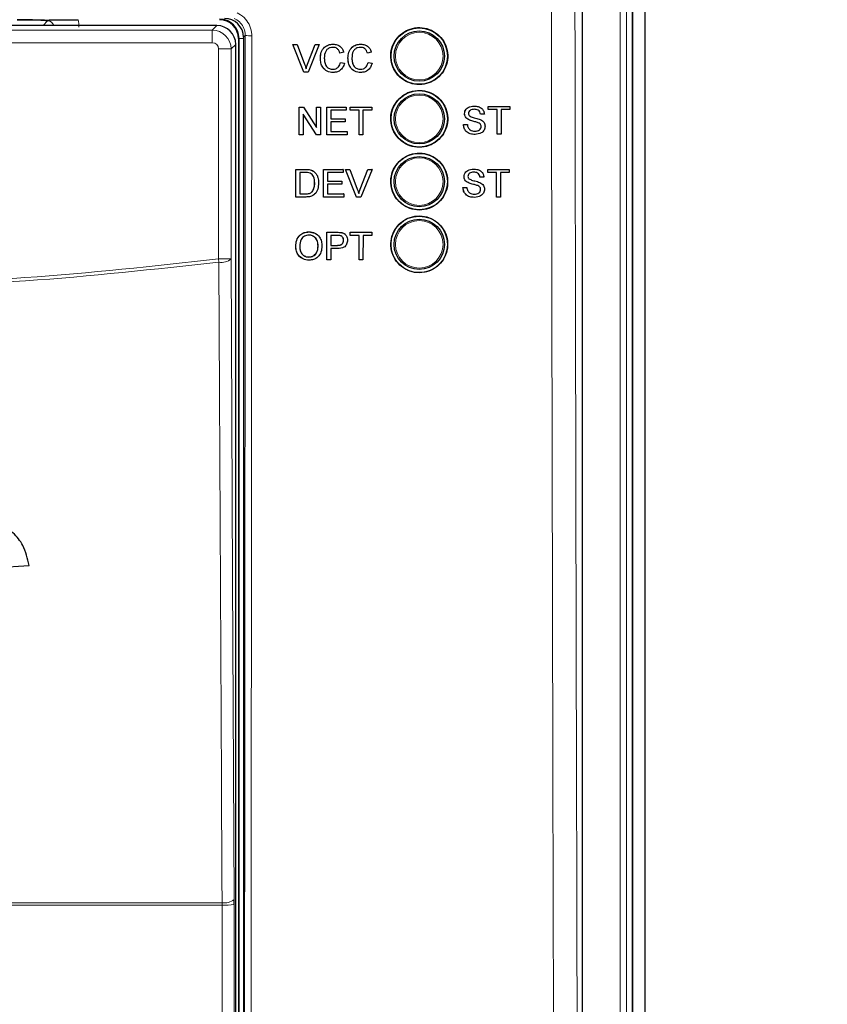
# Model space of a CAD drawing. Header units: millimetres. Extents: x 5 to 418, y 2 to 292.
# Tile 10 of 38: x 144 to 176, y 139 to 178. Entities that reach past the tile are written whole.
import ezdxf

# ---------------------------------------------------------------- set-up
doc = ezdxf.new("R2010")
doc.units = ezdxf.units.MM
doc.layers.add('SLD-0', color=7, linetype='Continuous')
doc.styles.add('SLDTEXTSTYLE0', font='TXT', dxfattribs={"width": 0.605})
doc.dimstyles.new('SLDDIMSTYLE0', dxfattribs={"dimtxt": 3.5, "dimasz": 3.5, "dimexe": 0, "dimexo": 0.0625, "dimgap": 0.875, "dimtad": 1, "dimlfac": 2, "dimrnd": 1e-09, "dimzin": 12, "dimdsep": 46, "dimtxsty": 'SLDTEXTSTYLE0', "dimsah": 1, "dimcen": 0.09, "dimadec": 0, "dimazin": 3, "dimtfac": 1, "dimtofl": 0, "dimtmove": 0, "dimatfit": 3, "dimfxl": 1, "dimfrac": 2, "dimtolj": 1, "dimtzin": 12, "dimarcsym": 0})

# ---------------------------------------------------------------- blocks, each defined once
blk = doc.blocks.new('_D_9')
at = {"layer": 'SLD-0', "color": 7}
for p, q in [((168.078, 236.502), (229.578, 236.502)), ((228.578, 91.502), (228.578, 236.502)), ((168.078, 91.502), (229.578, 91.502))]:
    blk.add_line(p, q, dxfattribs=at)
for points in [[(228.578, 236.502), (228.118, 233.002), (229.038, 233.002)], [(228.578, 91.502), (229.038, 95.002), (228.118, 95.002)]]:
    blk.add_solid(points, dxfattribs=at)
at = {"layer": 'SLD-0', "color": 7, "insert": (224.066, 159.991), "char_height": 3.5, "attachment_point": 1, "rotation": 90, "style": 'SLDTEXTSTYLE0'}
blk.add_mtext('290', dxfattribs=at)

msp = doc.modelspace()

# ---------------------------------------------------------------- linework, layer by layer
at = {"color": 7, "linetype": 'Continuous', "lineweight": 25}
for p, q in [((169.078, 92.5018), (169.078, 235.5018)), ((168.5649, 115.0135), (168.5649, 222.5018)), ((168.578, 115.0018), (168.578, 222.5018)), ((166.578, 117.0004), (166.578, 184.8192)), ((152.0193, 177.7179), (141.8369, 177.7179)), ((152.7692, 120.9856), (152.7692, 176.968)), ((152.878, 177.2018), (152.878, 120.7518)), ((153.078, 177.2519), (153.078, 120.7535)), ((155.0424, 176.9635), (155.0414, 176.9635)), ((155.4845, 175.8635), (155.0414, 176.9635)), ((155.4856, 175.8635), (155.0424, 176.9635)), ((155.0424, 176.9635), (155.2104, 176.9635)), ((155.2104, 176.9635), (155.5094, 176.175)), ((155.6293, 176.175), (155.929, 176.9635)), ((156.0969, 176.9635), (155.6536, 175.8635)), ((155.929, 176.9635), (155.928, 176.9635)), ((155.929, 176.9635), (156.0969, 176.9635)), ((156.6466, 176.9776), (156.6458, 176.9776)), ((157.7456, 176.9776), (157.7449, 176.9776)), ((155.6283, 176.175), (155.8878, 176.8581)), ((156.9152, 176.6246), (156.9141, 176.6246)), ((157.0702, 176.6578), (156.9152, 176.6246)), ((158.0142, 176.6246), (158.0131, 176.6246)), ((158.1692, 176.6578), (158.0142, 176.6246)), ((156.1403, 176.4216), (156.1392, 176.4216)), ((156.9434, 176.2517), (156.9423, 176.2517)), ((156.9434, 176.2517), (157.0984, 176.2156)), ((157.2393, 176.4216), (157.2382, 176.4216)), ((158.0424, 176.2517), (158.0413, 176.2517)), ((158.0424, 176.2517), (158.1973, 176.2156)), ((155.4856, 175.8635), (155.4845, 175.8635)), ((155.6536, 175.8635), (155.4856, 175.8635)), ((156.6497, 175.8494), (156.6486, 175.8494)), ((157.7487, 175.8494), (157.7476, 175.8494)), ((155.2998, 174.4712), (155.2991, 174.4712)), ((155.2998, 173.3712), (155.2998, 174.4712)), ((155.2998, 174.4712), (155.4636, 174.4712)), ((155.9813, 173.3712), (155.4548, 174.192)), ((155.4548, 174.192), (155.4548, 173.3712)), ((155.4636, 174.4712), (155.9901, 173.6504)), ((155.9901, 174.4712), (155.9896, 174.4712)), ((155.9901, 173.6504), (155.9901, 174.4712)), ((155.9901, 174.4712), (156.1451, 174.4712)), ((156.1451, 174.4712), (156.1451, 173.3712)), ((156.3987, 174.4712), (156.3983, 174.4712)), ((156.3987, 173.3712), (156.3987, 174.4712)), ((156.3987, 174.4712), (157.1735, 174.4712)), ((157.1735, 174.3443), (156.5536, 174.3443)), ((156.5536, 174.3443), (156.5536, 174.0058)), ((157.1735, 174.4712), (157.1735, 174.3443)), ((157.3285, 174.3443), (157.3281, 174.3443)), ((157.3285, 174.4712), (157.3283, 174.4712)), ((157.3285, 174.3443), (157.3285, 174.4712)), ((157.3285, 174.4712), (158.1878, 174.4712)), ((157.6807, 174.3443), (157.3285, 174.3443)), ((157.6807, 173.3712), (157.6807, 174.3443)), ((158.1878, 174.3443), (157.8356, 174.3443)), ((157.8356, 174.3443), (157.8356, 173.3712)), ((158.1878, 174.4712), (158.1878, 174.3443)), ((161.8819, 174.2072), (161.8814, 174.2072)), ((162.2635, 174.5084), (162.2632, 174.5084)), ((162.516, 174.1841), (162.5152, 174.1841)), ((162.671, 174.1841), (162.516, 174.1841)), ((162.826, 174.3674), (162.8252, 174.3674)), ((162.826, 174.4943), (162.8254, 174.4943)), ((162.826, 174.3674), (162.826, 174.4943)), ((162.826, 174.4943), (163.6855, 174.4943)), ((163.1783, 174.3674), (162.826, 174.3674)), ((163.1772, 173.3943), (163.1772, 174.2783)), ((163.1783, 173.3943), (163.1783, 174.3674)), ((163.6855, 174.3674), (163.3333, 174.3674)), ((163.3333, 174.3674), (163.3333, 173.3943)), ((163.6855, 174.4943), (163.6855, 174.3674)), ((156.5536, 174.0058), (157.1312, 174.0058)), ((157.1312, 173.8789), (156.5536, 173.8789)), ((156.5536, 173.8789), (156.5536, 173.4981)), ((157.1312, 174.0058), (157.1312, 173.8789)), ((161.8396, 173.7751), (161.8386, 173.7751)), ((161.8396, 173.7751), (161.9946, 173.7751)), ((162.0442, 173.9695), (162.0433, 173.9695)), ((162.427, 173.8476), (162.426, 173.8476)), ((156.5536, 173.4981), (157.2017, 173.4981)), ((157.2017, 173.4981), (157.2017, 173.3712)), ((162.3, 173.3802), (162.299, 173.3802)), ((162.5442, 173.6991), (162.5431, 173.6991)), ((163.1783, 173.3943), (163.1772, 173.3943)), ((163.3333, 173.3943), (163.1783, 173.3943)), ((155.2975, 173.3712), (155.2975, 173.3727)), ((155.2998, 173.3712), (155.2975, 173.3712)), ((155.4548, 173.3712), (155.2998, 173.3712)), ((155.9813, 173.3712), (155.9793, 173.3712)), ((156.1451, 173.3712), (155.9813, 173.3712)), ((156.3987, 173.3712), (156.3967, 173.3712)), ((157.2017, 173.3712), (156.3987, 173.3712)), ((157.6807, 173.3712), (157.679, 173.3712)), ((157.8356, 173.3712), (157.6807, 173.3712)), ((155.1659, 170.8881), (155.1676, 171.9874)), ((155.1676, 171.9874), (155.1661, 171.9889)), ((155.1676, 171.9874), (155.5435, 171.9873)), ((155.3224, 171.8605), (155.3211, 171.0149)), ((155.5453, 171.8605), (155.3224, 171.8605)), ((155.7377, 171.9714), (155.7361, 171.9729)), ((155.8974, 171.8927), (155.8959, 171.8942)), ((155.9181, 171.874), (155.9163, 171.8757)), ((156.2652, 170.8877), (156.2669, 171.9871)), ((156.2669, 171.9871), (156.2653, 171.9886)), ((156.2669, 171.9871), (157.042, 171.9869)), ((156.4217, 171.8602), (156.4212, 171.5219)), ((157.0418, 171.86), (156.4217, 171.8602)), ((157.042, 171.9869), (157.0403, 171.9885)), ((157.042, 171.9869), (157.0418, 171.86)), ((157.1418, 171.9868), (157.14, 171.9885)), ((157.5833, 170.8874), (157.1418, 171.9868)), ((157.1418, 171.9868), (157.3098, 171.9868)), ((157.3098, 171.9868), (157.308, 171.9885)), ((157.3098, 171.9868), (157.6076, 171.1987)), ((157.7258, 171.2004), (158.0267, 171.9883)), ((157.7276, 171.1987), (158.0285, 171.9866)), ((158.1966, 171.9865), (157.7513, 170.8873)), ((158.0285, 171.9866), (158.0267, 171.9883)), ((158.0267, 171.9883), (158.1947, 171.9882)), ((158.0285, 171.9866), (158.1966, 171.9865)), ((158.1966, 171.9865), (158.1947, 171.9882)), ((162.2426, 172.0019), (162.2423, 172.0019)), ((162.8051, 171.8608), (162.8044, 171.8608)), ((162.8051, 171.9878), (162.8046, 171.9878)), ((162.8051, 171.8608), (162.8051, 171.9878)), ((162.8051, 171.9878), (163.6647, 171.9878)), ((163.1574, 171.8608), (162.8051, 171.8608)), ((163.1574, 170.8878), (163.1574, 171.8608)), ((163.6647, 171.8608), (163.3124, 171.8608)), ((163.3124, 171.8608), (163.3124, 170.8878)), ((163.6647, 171.9878), (163.6647, 171.8608)), ((155.9137, 171.4459), (155.9122, 171.4473)), ((156.4212, 171.5219), (156.999, 171.5218)), ((156.999, 171.5218), (156.9973, 171.5234)), ((156.999, 171.5218), (156.9988, 171.3949)), ((161.861, 171.7006), (161.8606, 171.7006)), ((162.0233, 171.4629), (162.0225, 171.4629)), ((162.4951, 171.6775), (162.4943, 171.6775)), ((162.6501, 171.6775), (162.4951, 171.6775)), ((163.1564, 170.8878), (163.1564, 171.7731)), ((155.8074, 171.0925), (155.806, 171.0939)), ((156.421, 171.3951), (156.4204, 171.0145)), ((156.9988, 171.3949), (156.421, 171.3951)), ((157.7276, 171.1987), (157.7258, 171.2004)), ((161.8188, 171.2685), (161.8178, 171.2685)), ((161.8188, 171.2685), (161.9738, 171.2685)), ((162.4062, 171.341), (162.4052, 171.341)), ((162.5233, 171.1925), (162.5223, 171.1925)), ((155.1659, 170.8881), (155.1645, 170.8894)), ((155.5596, 170.888), (155.1659, 170.8881)), ((155.3211, 171.0149), (155.5477, 171.0148)), ((156.2652, 170.8877), (156.2637, 170.8892)), ((157.0685, 170.8875), (156.2652, 170.8877)), ((156.4204, 171.0145), (157.0687, 171.0144)), ((157.0687, 171.0144), (157.067, 171.0159)), ((157.0687, 171.0144), (157.0685, 170.8875)), ((157.5833, 170.8874), (157.5816, 170.889)), ((157.7513, 170.8873), (157.5833, 170.8874)), ((162.2792, 170.8736), (162.2781, 170.8736)), ((163.1574, 170.8878), (163.1564, 170.8878)), ((163.3124, 170.8878), (163.1574, 170.8878)), ((155.684, 169.4968), (155.6819, 169.4987)), ((156.3989, 168.9641), (156.3997, 169.4846)), ((156.4019, 169.4827), (156.3997, 169.4846)), ((156.3997, 169.4846), (156.8035, 169.4846)), ((156.4001, 168.3835), (156.4019, 169.4827)), ((156.4019, 169.4827), (156.8056, 169.4827)), ((156.9685, 169.4724), (156.9664, 169.4743)), ((157.3295, 169.3752), (157.3297, 169.4846)), ((157.3318, 169.4827), (157.3297, 169.4846)), ((157.3297, 169.4846), (158.1891, 169.4846)), ((157.3316, 169.3559), (157.3318, 169.4827)), ((157.3318, 169.4827), (158.1913, 169.4827)), ((158.1913, 169.4827), (158.1891, 169.4846)), ((158.1913, 169.4827), (158.1911, 169.3559)), ((156.5567, 169.3559), (156.556, 168.9613)), ((156.8191, 169.3559), (156.5567, 169.3559)), ((157.0636, 169.1623), (157.0614, 169.1642)), ((157.1222, 169.4041), (157.1197, 169.4063)), ((157.3316, 169.3559), (157.3294, 169.3578)), ((157.6838, 169.3559), (157.3316, 169.3559)), ((157.6822, 168.3835), (157.6838, 169.3559)), ((157.8388, 169.3559), (157.8372, 168.3835)), ((158.1911, 169.3559), (157.8388, 169.3559)), ((155.1611, 168.9186), (155.1589, 168.9205)), ((156.0487, 168.9325), (156.0466, 168.9344)), ((156.5558, 168.8345), (156.5551, 168.3835)), ((156.8251, 168.8345), (156.5558, 168.8345)), ((156.556, 168.9613), (156.8211, 168.9613)), ((155.681, 168.4963), (155.6789, 168.4982)), ((156.4001, 168.3835), (156.398, 168.3853)), ((156.5551, 168.3835), (156.4001, 168.3835)), ((157.6822, 168.3835), (157.6803, 168.3853)), ((157.8372, 168.3835), (157.6822, 168.3835)), ((142.5217, 156.0859), (144.5409, 156.2076)), ((152.7059, 142.708), (152.7054, 142.9045))]:
    msp.add_line(p, q, dxfattribs=at)
at = {"color": 7, "linetype": 'Continuous', "lineweight": 18}
for p, q in [((168.0788, 115.25), (168.0788, 222.5018)), ((168.3284, 222.5018), (168.3284, 115.25)), ((145.0945, 177.7179), (145.2787, 177.9021)), ((151.836, 177.5346), (152.0193, 177.7179)), ((142.0202, 177.5346), (151.836, 177.5346)), ((151.836, 177.5346), (151.836, 177.0347)), ((153.1482, 177.3221), (153.078, 177.2519)), ((151.836, 177.0347), (142.2701, 177.0347)), ((152.7692, 176.968), (152.5859, 176.7847)), ((152.8999, 177.2018), (152.878, 177.2018)), ((152.8999, 177.2018), (153.078, 177.2018)), ((152.8999, 120.7518), (152.8999, 177.2018)), ((152.5859, 176.7847), (152.086, 176.7847)), ((152.086, 168.4222), (152.086, 176.7847)), ((152.5859, 176.7847), (152.5859, 168.4222)), ((155.6293, 176.175), (155.6283, 176.175)), ((155.5435, 171.9873), (155.5419, 171.9888)), ((155.5477, 171.0148), (155.5463, 171.0162)), ((156.8056, 169.4827), (156.8035, 169.4846)), ((156.8211, 168.9613), (156.819, 168.9632)), ((152.1026, 168.2928), (152.086, 168.4222)), ((152.5859, 168.4222), (152.086, 168.4222)), ((152.2236, 142.6768), (120.9325, 142.6768)), ((120.9336, 142.7751), (152.2225, 142.7751)), ((152.2236, 142.6768), (152.2225, 142.7751)), ((152.7059, 142.708), (152.7296, 121.0251))]:
    msp.add_line(p, q, dxfattribs=at)
at = {"color": 7, "linetype": 'Continuous', "lineweight": 18, "flags": 128}
for points in [[(152.2225, 142.7751), (152.218, 143.741), (152.1998, 147.6043), (152.1272, 163.0577), (152.1026, 168.2928)], [(152.5859, 168.4222), (152.6455, 155.6962), (152.7054, 142.9045)], [(152.2473, 120.994), (152.2463, 121.9921), (152.2419, 125.9843), (152.2236, 142.6768)]]:
    msp.add_lwpolyline(points, dxfattribs=at)
at = {"color": 7, "linetype": 'Continuous', "lineweight": 25}
for centre, radius in [((160.078, 176.5018), 1.125), ((160.078, 176.5018), 1), ((160.078, 174.0018), 1.125), ((160.078, 174.0018), 1), ((160.078, 171.5018), 1.125), ((160.078, 171.5018), 1), ((160.078, 169.0018), 1.125), ((160.078, 169.0018), 1)]:
    msp.add_circle(centre, radius, dxfattribs=at)
at = {"color": 7, "linetype": 'Continuous', "lineweight": 18}
for centre in [(160.078, 176.5018), (160.078, 174.0018), (160.078, 171.5018), (160.078, 169.0018)]:
    msp.add_circle(centre, 0.9474, dxfattribs=at)
at = {"color": 7, "linetype": 'Continuous', "lineweight": 25}
for radius in [0.7719, 0.75]:
    msp.add_arc((152.128, 177.2018), radius, 0, 90, dxfattribs=at)
at = {"color": 7, "linetype": 'Continuous', "lineweight": 18}
for centre, radius, start, end in [((153.3433, 179.714), 2.3999, 265.33873, 271.51453), ((152.2064, 168.8723), 0.5887, 259.84532, 310.1364), ((152.3261, 143.3541), 0.5882, 259.85332, 310.15136), ((152.3357, 144.6918), 2.0181, 266.81598, 280.57109)]:
    msp.add_arc(centre, radius, start, end, dxfattribs=at)
for centre, major_axis, ratio, start_param, end_param in [((145.2753, 177.649), (0.1811, 0.1811), 0.9759379, 5.7611944, 7.0672139), ((145.2753, 177.649), (-0.8863, -0.8863), 0.9972647, 2.357564, 2.5991163), ((151.8359, 176.7847), (-0.5303, 0.5303), 0.9998985, 3.9271431, 5.4976349), ((151.8359, 176.7847), (0.1768, 0.1768), 0.9996955, 5.4979394, 7.0684312)]:
    msp.add_ellipse(centre, major_axis=major_axis, ratio=ratio, start_param=start_param, end_param=end_param, dxfattribs=at)
at = {"color": 7, "linetype": 'Continuous', "lineweight": 25}
for centre, major_axis, ratio, start_param, end_param in [((152.0192, 176.9679), (0.5303, -0.5303), 0.9998985, 0.7855505, 2.3560422), ((152.3279, 177.2517), (0.5305, 0.5305), 0.9996955, 5.4979394, 7.0684312)]:
    msp.add_ellipse(centre, major_axis=major_axis, ratio=ratio, start_param=start_param, end_param=end_param, dxfattribs=at)
at = {"color": 7, "linetype": 'Continuous', "lineweight": 18}
for points, knots in [([(165.4923, 117.079), (165.49, 117.7441), (165.4783, 121.07), (165.4316, 135.0423), (165.3772, 154.9988), (165.3488, 172.3049), (165.3378, 178.9489)], [0, 0, 0, 0, 0.0322876, 0.1614382, 0.6780666, 1, 1, 1, 1]), ([(166.2784, 178.9763), (166.296, 168.6659), (166.3311, 148.0412), (166.3986, 127.4458), (166.4324, 117.1461)], [0, 0, 0, 0, 0.4998997, 1, 1, 1, 1]), ([(152.8204, 178.2265), (152.9183, 178.1698), (153.1141, 178.0565), (153.3143, 177.7755), (153.3988, 177.5153), (153.4049, 177.3591), (153.4067, 177.315)], [0, 0, 0, 0, 0.2946916, 0.5893405, 0.8841722, 1, 1, 1, 1]), ([(153.1482, 177.3221), (153.1469, 177.3552), (153.1423, 177.4724), (153.0791, 177.6675), (152.9291, 177.8783), (152.7823, 177.9633), (152.7089, 178.0058)], [0, 0, 0, 0, 0.11584913, 0.41074499, 0.70540532, 1, 1, 1, 1]), ([(153.1021, 120.6331), (153.112, 130.0737), (153.1319, 148.9579), (153.1428, 167.8663), (153.1482, 177.3221)], [0, 0, 0, 0, 0.4999168, 1, 1, 1, 1]), ([(153.4067, 177.315), (153.4066, 177.1484), (153.4062, 176.3154), (153.4044, 172.8169), (153.3964, 158.8238), (153.3824, 140.7524), (153.3657, 125.3613), (153.3605, 120.6169)], [0, 0, 0, 0, 0.0088087, 0.0440433, 0.1849823, 0.7487663, 1, 1, 1, 1]), ([(152.1026, 168.2928), (149.5371, 168.0101), (144.4062, 167.4445), (138.3713, 167.2698), (133.1791, 167.3198), (128.8271, 167.5082), (124.4943, 167.8726), (121.9092, 168.1883), (121.0535, 168.2928)], [0, 0, 0, 0, 0.2486467, 0.497289, 0.5811431, 0.7490357, 0.9169292, 1, 1, 1, 1]), ([(121.0701, 168.4222), (123.6553, 168.1369), (128.8363, 167.5651), (136.6231, 167.3519), (144.3923, 167.5721), (149.5179, 168.1385), (152.086, 168.4222)], [0, 0, 0, 0, 0.2508222, 0.5026819, 0.7508343, 1, 1, 1, 1])]:
    msp.add_open_spline(points, degree=3, knots=knots, dxfattribs=at)
at = {"color": 7, "linetype": 'Continuous', "lineweight": 25}
for points, knots in [([(144.0616, 177.9518), (144.1873, 177.9516), (144.4385, 177.9511), (144.7552, 177.9479), (144.9629, 177.9444), (145.1045, 177.9415), (145.1828, 177.9398), (145.2511, 177.9392), (145.2814, 177.9391), (145.3142, 177.9392), (145.3832, 177.94), (145.569, 177.9441), (145.8701, 177.9493), (146.2636, 177.9516), (146.4396, 177.9517), (146.4907, 177.9518)], [0, 0, 0, 0, 0.1285765, 0.2567737, 0.3662028, 0.4233865, 0.4807326, 0.4926999, 0.5020936, 0.5114973, 0.5265389, 0.585134, 0.819275, 0.9475433, 1, 1, 1, 1]), ([(145.2787, 177.9021), (145.278, 177.9022), (145.2656, 177.9035), (145.2051, 177.9097), (145.0613, 177.9232), (144.7979, 177.9388), (144.434, 177.9498), (144.1858, 177.9511), (144.0616, 177.9518)], [0, 0, 0, 0, 0.0027454, 0.0508083, 0.2457499, 0.5449065, 0.7722037, 1, 1, 1, 1]), ([(159.2759, 177.3062), (159.1945, 177.2074), (159.0316, 177.0097), (158.929, 176.632), (158.949, 176.2461), (159.0976, 175.8872), (159.3563, 175.5977), (159.6967, 175.4099), (160.0802, 175.3456), (160.4634, 175.412), (160.8028, 175.6016), (161.0599, 175.8925), (161.2063, 176.2518), (161.2256, 176.6392), (161.1158, 177.0112), (160.889, 177.3263), (160.5704, 177.5486), (160.1955, 177.6533), (159.8085, 177.6265), (159.4917, 177.4959), (159.3359, 177.3589), (159.2759, 177.3062)], [0, 0, 0, 0, 0.0535723, 0.1071443, 0.1607313, 0.2143785, 0.2681024, 0.321888, 0.375695, 0.4294732, 0.4831833, 0.5368141, 0.5903891, 0.6439578, 0.6975746, 0.7512731, 0.8050495, 0.8588638, 0.9126587, 0.9663868, 1, 1, 1, 1]), ([(156.1392, 176.4216), (156.1451, 176.501), (156.157, 176.6593), (156.2794, 176.8538), (156.4592, 176.9603), (156.5834, 176.9718), (156.6455, 176.9776)], [0, 0, 0, 0, 0.2804925, 0.5595697, 0.7796153, 1, 1, 1, 1]), ([(156.1403, 176.4216), (156.1462, 176.501), (156.158, 176.6593), (156.2805, 176.8538), (156.4603, 176.9603), (156.5845, 176.9718), (156.6466, 176.9776)], [0, 0, 0, 0, 0.2804925, 0.5595697, 0.7796153, 1, 1, 1, 1]), ([(156.6466, 176.9776), (156.7005, 176.9736), (156.808, 176.9657), (156.94, 176.886), (157.0282, 176.7776), (157.0562, 176.6978), (157.0702, 176.6578)], [0, 0, 0, 0, 0.2800806, 0.5594487, 0.7795488, 1, 1, 1, 1]), ([(157.2382, 176.4216), (157.2441, 176.501), (157.2559, 176.6593), (157.3784, 176.8538), (157.5582, 176.9603), (157.6824, 176.9718), (157.7445, 176.9776)], [0, 0, 0, 0, 0.2804925, 0.5595697, 0.7796153, 1, 1, 1, 1]), ([(157.2393, 176.4216), (157.2452, 176.501), (157.257, 176.6593), (157.3794, 176.8538), (157.5593, 176.9603), (157.6835, 176.9718), (157.7456, 176.9776)], [0, 0, 0, 0, 0.28049248, 0.55956971, 0.77961533, 1, 1, 1, 1]), ([(157.7456, 176.9776), (157.7994, 176.9736), (157.907, 176.9657), (158.0389, 176.886), (158.1272, 176.7776), (158.1552, 176.6978), (158.1692, 176.6578)], [0, 0, 0, 0, 0.2800806, 0.5594487, 0.7795488, 1, 1, 1, 1]), ([(156.6391, 176.8506), (156.6003, 176.848), (156.5227, 176.8427), (156.419, 176.7836), (156.3123, 176.6484), (156.3023, 176.5155), (156.2953, 176.4223)], [0, 0, 0, 0, 0.1872234, 0.3739058, 0.5607363, 1, 1, 1, 1]), ([(156.9141, 176.6246), (156.902, 176.6588), (156.8778, 176.7271), (156.8096, 176.8053), (156.7235, 176.8455), (156.6665, 176.8489), (156.6381, 176.8506)], [0, 0, 0, 0, 0.2805533, 0.5597389, 0.7796538, 1, 1, 1, 1]), ([(156.9152, 176.6246), (156.9031, 176.6588), (156.8789, 176.7271), (156.8107, 176.8053), (156.7245, 176.8455), (156.6676, 176.8489), (156.6391, 176.8506)], [0, 0, 0, 0, 0.2805533, 0.5597389, 0.7796538, 1, 1, 1, 1]), ([(157.7381, 176.8506), (157.6993, 176.848), (157.6217, 176.8427), (157.518, 176.7836), (157.4113, 176.6484), (157.4013, 176.5155), (157.3942, 176.4223)], [0, 0, 0, 0, 0.1872234, 0.3739058, 0.5607363, 1, 1, 1, 1]), ([(158.0131, 176.6246), (158.001, 176.6588), (157.9768, 176.7271), (157.9086, 176.8053), (157.8224, 176.8455), (157.7655, 176.8489), (157.737, 176.8506)], [0, 0, 0, 0, 0.2805533, 0.5597389, 0.7796538, 1, 1, 1, 1]), ([(158.0142, 176.6246), (158.0021, 176.6588), (157.9779, 176.7271), (157.9097, 176.8053), (157.8235, 176.8455), (157.7666, 176.8489), (157.7381, 176.8506)], [0, 0, 0, 0, 0.2805533, 0.55973893, 0.77965382, 1, 1, 1, 1]), ([(155.5094, 176.175), (155.5217, 176.1422), (155.5436, 176.0837), (155.5617, 176.0238), (155.5697, 175.9974)], [0, 0, 0, 0, 0.5599982, 1, 1, 1, 1]), ([(155.5686, 175.9974), (155.5787, 176.0309), (155.5968, 176.0907), (155.6187, 176.1493), (155.6283, 176.175)], [0, 0, 0, 0, 0.5599723, 1, 1, 1, 1]), ([(155.5697, 175.9974), (155.5798, 176.0309), (155.5979, 176.0907), (155.6197, 176.1493), (155.6293, 176.175)], [0, 0, 0, 0, 0.5599723, 1, 1, 1, 1]), ([(156.6486, 175.8494), (156.5663, 175.8554), (156.4021, 175.8675), (156.2285, 176.0346), (156.1527, 176.2305), (156.1437, 176.3579), (156.1392, 176.4216)], [0, 0, 0, 0, 0.2799551, 0.5580876, 0.7789116, 1, 1, 1, 1]), ([(156.6497, 175.8494), (156.5674, 175.8554), (156.4032, 175.8675), (156.2296, 176.0346), (156.1538, 176.2305), (156.1448, 176.3579), (156.1403, 176.4216)], [0, 0, 0, 0, 0.2799551, 0.5580876, 0.7789116, 1, 1, 1, 1]), ([(156.2953, 176.4223), (156.2984, 176.3632), (156.3045, 176.2454), (156.3685, 176.0874), (156.496, 175.9925), (156.5888, 175.9817), (156.6352, 175.9763)], [0, 0, 0, 0, 0.281245, 0.5607156, 0.780138, 1, 1, 1, 1]), ([(156.6341, 175.9763), (156.6763, 175.9804), (156.7607, 175.9886), (156.8893, 176.0819), (156.9222, 176.1873), (156.9423, 176.2517)], [0, 0, 0, 0, 0.2807112, 0.5609046, 1, 1, 1, 1]), ([(156.6352, 175.9763), (156.6774, 175.9804), (156.7618, 175.9886), (156.8903, 176.0819), (156.9233, 176.1873), (156.9434, 176.2517)], [0, 0, 0, 0, 0.2807112, 0.5609046, 1, 1, 1, 1]), ([(157.0984, 176.2156), (157.0802, 176.1593), (157.0438, 176.0468), (156.9278, 175.924), (156.7886, 175.8585), (156.696, 175.8524), (156.6497, 175.8494)], [0, 0, 0, 0, 0.28025625, 0.5595462, 0.77958943, 1, 1, 1, 1]), ([(157.7476, 175.8494), (157.6652, 175.8554), (157.5011, 175.8675), (157.3275, 176.0346), (157.2517, 176.2305), (157.2427, 176.3579), (157.2382, 176.4216)], [0, 0, 0, 0, 0.2799551, 0.5580876, 0.7789116, 1, 1, 1, 1]), ([(157.7487, 175.8494), (157.6663, 175.8554), (157.5022, 175.8675), (157.3286, 176.0346), (157.2528, 176.2305), (157.2438, 176.3579), (157.2393, 176.4216)], [0, 0, 0, 0, 0.2799551, 0.5580876, 0.7789116, 1, 1, 1, 1]), ([(157.3942, 176.4223), (157.3973, 176.3632), (157.4034, 176.2454), (157.4675, 176.0874), (157.595, 175.9925), (157.6877, 175.9817), (157.7342, 175.9763)], [0, 0, 0, 0, 0.28124501, 0.56071564, 0.78013802, 1, 1, 1, 1]), ([(157.7331, 175.9763), (157.7753, 175.9804), (157.8597, 175.9886), (157.9882, 176.0819), (158.0212, 176.1873), (158.0413, 176.2517)], [0, 0, 0, 0, 0.2807112, 0.5609046, 1, 1, 1, 1]), ([(157.7342, 175.9763), (157.7764, 175.9804), (157.8608, 175.9886), (157.9893, 176.0819), (158.0222, 176.1873), (158.0424, 176.2517)], [0, 0, 0, 0, 0.2807112, 0.5609046, 1, 1, 1, 1]), ([(158.1973, 176.2156), (158.1791, 176.1593), (158.1428, 176.0468), (158.0267, 175.924), (157.8875, 175.8585), (157.795, 175.8524), (157.7487, 175.8494)], [0, 0, 0, 0, 0.2802563, 0.5595462, 0.7795894, 1, 1, 1, 1]), ([(159.2761, 174.8047), (159.1949, 174.7059), (159.0324, 174.5083), (158.9302, 174.1309), (158.9505, 173.7455), (159.0993, 173.3871), (159.3579, 173.0981), (159.6981, 172.9109), (160.0813, 172.8469), (160.464, 172.9137), (160.8027, 173.1033), (161.0593, 173.3941), (161.2052, 173.7531), (161.2242, 174.14), (161.1142, 174.5115), (160.8873, 174.826), (160.5689, 175.0479), (160.1943, 175.1521), (159.8078, 175.125), (159.4915, 174.9943), (159.336, 174.8573), (159.2761, 174.8047)], [0, 0, 0, 0, 0.05356912, 0.10713778, 0.16072478, 0.21437646, 0.26810738, 0.32189954, 0.37570971, 0.42948642, 0.48319093, 0.5368144, 0.59038353, 0.64395056, 0.69757055, 0.75127575, 0.80505943, 0.85887833, 0.91267304, 0.96639642, 1, 1, 1, 1]), ([(161.8809, 174.2072), (161.8846, 174.2411), (161.8919, 174.3089), (161.9467, 174.3978), (162.0658, 174.4896), (162.1814, 174.5007), (162.2624, 174.5084)], [0, 0, 0, 0, 0.1870287, 0.3741238, 0.5611402, 1, 1, 1, 1]), ([(162.0432, 173.9695), (162.0185, 173.9835), (161.9691, 174.0115), (161.8984, 174.0887), (161.8875, 174.1624), (161.8809, 174.2072)], [0, 0, 0, 0, 0.28144516, 0.56227323, 1, 1, 1, 1]), ([(161.8819, 174.2072), (161.8856, 174.2411), (161.893, 174.3089), (161.9478, 174.3978), (162.0668, 174.4896), (162.1824, 174.5007), (162.2635, 174.5084)], [0, 0, 0, 0, 0.1870287, 0.3741238, 0.5611402, 1, 1, 1, 1]), ([(162.0442, 173.9695), (162.0195, 173.9835), (161.9702, 174.0115), (161.8995, 174.0887), (161.8886, 174.1624), (161.8819, 174.2072)], [0, 0, 0, 0, 0.2814452, 0.5622732, 1, 1, 1, 1]), ([(162.2696, 174.3815), (162.2397, 174.3804), (162.1801, 174.3783), (162.1007, 174.3475), (162.0466, 174.288), (162.0401, 174.2409), (162.0369, 174.2174)], [0, 0, 0, 0, 0.2812903, 0.5608202, 0.7806803, 1, 1, 1, 1]), ([(162.0369, 174.2174), (162.0388, 174.1968), (162.0422, 174.1602), (162.0659, 174.1324), (162.0763, 174.1202)], [0, 0, 0, 0, 0.5596169, 1, 1, 1, 1]), ([(162.2635, 174.5084), (162.3179, 174.505), (162.4266, 174.4982), (162.5672, 174.429), (162.6533, 174.3122), (162.6651, 174.2268), (162.671, 174.1841)], [0, 0, 0, 0, 0.2807972, 0.5601508, 0.7798767, 1, 1, 1, 1]), ([(162.515, 174.1841), (162.5091, 174.217), (162.4973, 174.2825), (162.4086, 174.3724), (162.3217, 174.3781), (162.2686, 174.3815)], [0, 0, 0, 0, 0.2810967, 0.5602874, 1, 1, 1, 1]), ([(162.516, 174.1841), (162.5101, 174.217), (162.4983, 174.2825), (162.4097, 174.3724), (162.3228, 174.3781), (162.2696, 174.3815)], [0, 0, 0, 0, 0.2810967, 0.5602874, 1, 1, 1, 1]), ([(162.299, 173.3802), (162.2349, 173.3835), (162.1072, 173.39), (161.9464, 173.4821), (161.8558, 173.6248), (161.8444, 173.725), (161.8386, 173.7751)], [0, 0, 0, 0, 0.2808135, 0.5595629, 0.7796198, 1, 1, 1, 1]), ([(162.3, 173.3802), (162.2359, 173.3835), (162.1082, 173.39), (161.9475, 173.4821), (161.8569, 173.6248), (161.8454, 173.725), (161.8396, 173.7751)], [0, 0, 0, 0, 0.2808135, 0.5595629, 0.7796198, 1, 1, 1, 1]), ([(161.9946, 173.7751), (162.0009, 173.7331), (162.0133, 173.6496), (162.0948, 173.5581), (162.1945, 173.514), (162.2603, 173.5095), (162.2932, 173.5072)], [0, 0, 0, 0, 0.280632, 0.5586744, 0.7791973, 1, 1, 1, 1]), ([(162.426, 173.8476), (162.3826, 173.8616), (162.3111, 173.8845), (162.2097, 173.9101), (162.1245, 173.9346), (162.0703, 173.9578), (162.0432, 173.9695)], [0, 0, 0, 0, 0.3399393, 0.5600249, 0.7800825, 1, 1, 1, 1]), ([(162.427, 173.8476), (162.3836, 173.8616), (162.3121, 173.8845), (162.2108, 173.9101), (162.1256, 173.9346), (162.0713, 173.9578), (162.0442, 173.9695)], [0, 0, 0, 0, 0.3399393, 0.5600249, 0.7800825, 1, 1, 1, 1]), ([(162.0763, 174.1202), (162.1228, 174.0969), (162.1994, 174.0586), (162.3162, 174.0333), (162.4138, 174.0077), (162.477, 173.9843), (162.5085, 173.9725)], [0, 0, 0, 0, 0.33840831, 0.55897415, 0.77953514, 1, 1, 1, 1]), ([(162.5431, 173.6991), (162.5414, 173.7181), (162.5378, 173.756), (162.4976, 173.8139), (162.4532, 173.8348), (162.426, 173.8476)], [0, 0, 0, 0, 0.2800885, 0.55997049, 1, 1, 1, 1]), ([(162.5442, 173.6991), (162.5424, 173.7181), (162.5388, 173.756), (162.4986, 173.8139), (162.4542, 173.8348), (162.427, 173.8476)], [0, 0, 0, 0, 0.2800885, 0.5599705, 1, 1, 1, 1]), ([(162.5085, 173.9725), (162.5376, 173.9578), (162.5957, 173.9283), (162.6588, 173.8607), (162.6939, 173.7834), (162.6974, 173.7322), (162.6992, 173.7066)], [0, 0, 0, 0, 0.28037134, 0.55990891, 0.77985887, 1, 1, 1, 1]), ([(162.2922, 173.5072), (162.3251, 173.5092), (162.3909, 173.5134), (162.4759, 173.5538), (162.532, 173.6216), (162.5394, 173.6733), (162.5431, 173.6991)], [0, 0, 0, 0, 0.2809172, 0.5608127, 0.7805018, 1, 1, 1, 1]), ([(162.2932, 173.5072), (162.3262, 173.5092), (162.392, 173.5134), (162.477, 173.5538), (162.533, 173.6216), (162.5404, 173.6733), (162.5442, 173.6991)], [0, 0, 0, 0, 0.2809172, 0.5608127, 0.7805018, 1, 1, 1, 1]), ([(162.6992, 173.7066), (162.6904, 173.653), (162.6728, 173.5458), (162.5237, 173.406), (162.3849, 173.39), (162.3, 173.3802)], [0, 0, 0, 0, 0.2799417, 0.5600797, 1, 1, 1, 1]), ([(159.2765, 172.3031), (159.1954, 172.2044), (159.0332, 172.0069), (158.9315, 171.6299), (158.952, 171.245), (159.1009, 170.8871), (159.3595, 170.5987), (159.6994, 170.4119), (160.0822, 170.3484), (160.4644, 170.4153), (160.8026, 170.605), (161.0586, 170.8957), (161.204, 171.2543), (161.2227, 171.6407), (161.1126, 172.0117), (160.8858, 172.3257), (160.5675, 172.5471), (160.1932, 172.6508), (159.8072, 172.6235), (159.4914, 172.4926), (159.3362, 172.3558), (159.2765, 172.3031)], [0, 0, 0, 0, 0.053566, 0.1071314, 0.1607186, 0.214375, 0.2681131, 0.3219118, 0.3757251, 0.4295001, 0.4831988, 0.5368148, 0.5903782, 0.6439436, 0.697567, 0.7512791, 0.8050701, 0.8588935, 0.9126879, 0.9664063, 1, 1, 1, 1]), ([(155.5417, 171.989), (155.5782, 171.9889), (155.6434, 171.9886), (155.7076, 171.9779), (155.7359, 171.9731)], [0, 0, 0, 0, 0.560174, 1, 1, 1, 1]), ([(155.5435, 171.9873), (155.58, 171.9872), (155.6452, 171.9869), (155.7094, 171.9761), (155.7377, 171.9714)], [0, 0, 0, 0, 0.560174, 1, 1, 1, 1]), ([(155.7269, 171.8377), (155.6935, 171.8459), (155.6338, 171.8605), (155.5723, 171.8605), (155.5453, 171.8605)], [0, 0, 0, 0, 0.5592546, 1, 1, 1, 1]), ([(155.9137, 171.4459), (155.9089, 171.5331), (155.9022, 171.6547), (155.8146, 171.786), (155.7561, 171.8205), (155.7269, 171.8377)], [0, 0, 0, 0, 0.5591497, 0.7800403, 1, 1, 1, 1]), ([(155.7359, 171.9731), (155.7684, 171.9638), (155.8266, 171.9471), (155.8745, 171.9105), (155.8956, 171.8945)], [0, 0, 0, 0, 0.5598465, 1, 1, 1, 1]), ([(155.7377, 171.9714), (155.7702, 171.9621), (155.8284, 171.9454), (155.8763, 171.9088), (155.8974, 171.8927)], [0, 0, 0, 0, 0.5598465, 1, 1, 1, 1]), ([(155.8974, 171.8927), (155.9297, 171.8592), (155.9943, 171.7922), (156.0567, 171.6353), (156.0642, 171.5162), (156.0687, 171.4434)], [0, 0, 0, 0, 0.279769, 0.5599289, 1, 1, 1, 1]), ([(161.86, 171.7006), (161.8637, 171.7345), (161.8711, 171.8023), (161.9259, 171.8912), (162.0449, 171.983), (162.1605, 171.9941), (162.2416, 172.0019)], [0, 0, 0, 0, 0.1870287, 0.3741238, 0.5611402, 1, 1, 1, 1]), ([(161.861, 171.7006), (161.8647, 171.7345), (161.8721, 171.8023), (161.9269, 171.8912), (162.0459, 171.983), (162.1615, 171.9941), (162.2426, 172.0019)], [0, 0, 0, 0, 0.1870287, 0.3741238, 0.5611402, 1, 1, 1, 1]), ([(162.2488, 171.8749), (162.2188, 171.8739), (162.1592, 171.8717), (162.0798, 171.8409), (162.0257, 171.7814), (162.0193, 171.7343), (162.016, 171.7108)], [0, 0, 0, 0, 0.2812903, 0.5608202, 0.7806803, 1, 1, 1, 1]), ([(162.2426, 172.0019), (162.2971, 171.9984), (162.4057, 171.9916), (162.5464, 171.9224), (162.6325, 171.8056), (162.6442, 171.7202), (162.6501, 171.6775)], [0, 0, 0, 0, 0.2807972, 0.5601508, 0.7798767, 1, 1, 1, 1]), ([(162.4941, 171.6775), (162.4882, 171.7104), (162.4764, 171.7759), (162.3878, 171.8658), (162.3009, 171.8715), (162.2478, 171.8749)], [0, 0, 0, 0, 0.28109672, 0.56028736, 1, 1, 1, 1]), ([(162.4951, 171.6775), (162.4892, 171.7104), (162.4774, 171.7759), (162.3888, 171.8658), (162.3019, 171.8715), (162.2488, 171.8749)], [0, 0, 0, 0, 0.2810967, 0.5602874, 1, 1, 1, 1]), ([(156.0687, 171.4434), (156.063, 171.3631), (156.0518, 171.2031), (155.9395, 170.9963), (155.7495, 170.8957), (155.6231, 170.8906), (155.5596, 170.888)], [0, 0, 0, 0, 0.28084, 0.5599517, 0.7790685, 1, 1, 1, 1]), ([(155.9119, 171.4476), (155.9058, 171.5333), (155.8973, 171.6528), (155.8327, 171.7654), (155.8016, 171.7863), (155.7985, 171.7884)], [0, 0, 0, 0, 0.6949859, 0.9695382, 1, 1, 1, 1]), ([(155.8056, 171.0942), (155.8425, 171.1551), (155.9086, 171.2644), (155.9109, 171.3914), (155.9119, 171.4476)], [0, 0, 0, 0, 0.55745225, 1, 1, 1, 1]), ([(155.8074, 171.0925), (155.8443, 171.1534), (155.9104, 171.2627), (155.9127, 171.3897), (155.9137, 171.4459)], [0, 0, 0, 0, 0.55745225, 1, 1, 1, 1]), ([(162.0223, 171.4629), (161.9976, 171.4769), (161.9483, 171.5049), (161.8776, 171.5822), (161.8667, 171.6558), (161.86, 171.7006)], [0, 0, 0, 0, 0.2814452, 0.5622732, 1, 1, 1, 1]), ([(162.0233, 171.4629), (161.9986, 171.4769), (161.9493, 171.5049), (161.8786, 171.5822), (161.8677, 171.6558), (161.861, 171.7006)], [0, 0, 0, 0, 0.2814452, 0.5622732, 1, 1, 1, 1]), ([(162.016, 171.7108), (162.0179, 171.6903), (162.0213, 171.6536), (162.045, 171.6258), (162.0555, 171.6136)], [0, 0, 0, 0, 0.5596169, 1, 1, 1, 1]), ([(162.4052, 171.341), (162.3618, 171.355), (162.2903, 171.378), (162.1889, 171.4035), (162.1037, 171.428), (162.0494, 171.4512), (162.0223, 171.4629)], [0, 0, 0, 0, 0.3399393, 0.5600249, 0.7800825, 1, 1, 1, 1]), ([(162.4062, 171.341), (162.3628, 171.355), (162.2913, 171.378), (162.1899, 171.4035), (162.1047, 171.428), (162.0504, 171.4512), (162.0233, 171.4629)], [0, 0, 0, 0, 0.3399393, 0.5600249, 0.7800825, 1, 1, 1, 1]), ([(162.0555, 171.6136), (162.1019, 171.5904), (162.1786, 171.552), (162.2953, 171.5267), (162.393, 171.5012), (162.4561, 171.4777), (162.4877, 171.466)], [0, 0, 0, 0, 0.33840831, 0.55897415, 0.77953514, 1, 1, 1, 1]), ([(162.4877, 171.466), (162.5168, 171.4512), (162.5749, 171.4217), (162.6379, 171.3542), (162.6731, 171.2768), (162.6766, 171.2256), (162.6783, 171.2)], [0, 0, 0, 0, 0.2803713, 0.5599089, 0.7798589, 1, 1, 1, 1]), ([(155.5459, 171.0165), (155.5993, 171.0166), (155.6943, 171.0167), (155.7717, 171.0706), (155.8056, 171.0942)], [0, 0, 0, 0, 0.561861, 1, 1, 1, 1]), ([(155.5477, 171.0148), (155.6011, 171.0149), (155.6961, 171.0149), (155.7735, 171.0688), (155.8074, 171.0925)], [0, 0, 0, 0, 0.561861, 1, 1, 1, 1]), ([(157.6076, 171.1987), (157.6198, 171.1659), (157.6417, 171.1074), (157.6597, 171.0476), (157.6677, 171.0212)], [0, 0, 0, 0, 0.5599982, 1, 1, 1, 1]), ([(157.6659, 171.023), (157.676, 171.0564), (157.6942, 171.1162), (157.7162, 171.1747), (157.7258, 171.2004)], [0, 0, 0, 0, 0.5599723, 1, 1, 1, 1]), ([(157.6677, 171.0212), (157.6778, 171.0547), (157.696, 171.1145), (157.718, 171.173), (157.7276, 171.1987)], [0, 0, 0, 0, 0.5599723, 1, 1, 1, 1]), ([(162.2781, 170.8736), (162.214, 170.8769), (162.0863, 170.8834), (161.9256, 170.9755), (161.835, 171.1183), (161.8235, 171.2184), (161.8178, 171.2685)], [0, 0, 0, 0, 0.2808135, 0.5595629, 0.7796198, 1, 1, 1, 1]), ([(162.2792, 170.8736), (162.2151, 170.8769), (162.0874, 170.8834), (161.9266, 170.9755), (161.836, 171.1183), (161.8245, 171.2184), (161.8188, 171.2685)], [0, 0, 0, 0, 0.2808135, 0.5595629, 0.7796198, 1, 1, 1, 1]), ([(161.9738, 171.2685), (161.98, 171.2266), (161.9925, 171.143), (162.0739, 171.0516), (162.1737, 171.0075), (162.2394, 171.0029), (162.2723, 171.0006)], [0, 0, 0, 0, 0.28063197, 0.55867442, 0.77919731, 1, 1, 1, 1]), ([(162.2713, 171.0006), (162.3043, 171.0027), (162.3701, 171.0068), (162.4551, 171.0472), (162.5111, 171.115), (162.5186, 171.1667), (162.5223, 171.1925)], [0, 0, 0, 0, 0.2809172, 0.5608127, 0.7805018, 1, 1, 1, 1]), ([(162.2723, 171.0006), (162.3053, 171.0027), (162.3711, 171.0068), (162.4561, 171.0472), (162.5121, 171.115), (162.5196, 171.1667), (162.5233, 171.1925)], [0, 0, 0, 0, 0.2809172, 0.5608127, 0.7805018, 1, 1, 1, 1]), ([(162.6783, 171.2), (162.6695, 171.1464), (162.6519, 171.0392), (162.5029, 170.8994), (162.364, 170.8834), (162.2792, 170.8736)], [0, 0, 0, 0, 0.2799417, 0.5600797, 1, 1, 1, 1]), ([(162.5223, 171.1925), (162.5205, 171.2115), (162.517, 171.2494), (162.4767, 171.3073), (162.4323, 171.3282), (162.4052, 171.341)], [0, 0, 0, 0, 0.2800885, 0.5599705, 1, 1, 1, 1]), ([(162.5233, 171.1925), (162.5215, 171.2115), (162.518, 171.2494), (162.4777, 171.3073), (162.4333, 171.3282), (162.4062, 171.341)], [0, 0, 0, 0, 0.2800885, 0.5599705, 1, 1, 1, 1]), ([(159.277, 169.8016), (159.1961, 169.703), (159.0343, 169.5057), (158.9329, 169.1291), (158.9536, 168.7447), (159.1025, 168.3873), (159.3609, 168.0994), (159.7006, 167.9131), (160.083, 167.8499), (160.4647, 167.917), (160.8023, 168.1067), (161.0578, 168.3971), (161.2027, 168.7554), (161.2211, 169.1413), (161.111, 169.5117), (160.8842, 169.8252), (160.5662, 170.0461), (160.1923, 170.1495), (159.8068, 170.1219), (159.4915, 169.991), (159.3366, 169.8542), (159.277, 169.8016)], [0, 0, 0, 0, 0.053563, 0.1071253, 0.1607129, 0.2143741, 0.2681195, 0.3219247, 0.375741, 0.4295142, 0.4832069, 0.5368154, 0.590373, 0.6439371, 0.697564, 0.7512832, 0.8050816, 0.8589094, 0.9127032, 0.9664164, 1, 1, 1, 1]), ([(155.1589, 168.9205), (155.1645, 169.003), (155.1755, 169.1675), (155.3042, 169.3673), (155.4878, 169.483), (155.6171, 169.4935), (155.6819, 169.4987)], [0, 0, 0, 0, 0.2805704, 0.5595746, 0.7795608, 1, 1, 1, 1]), ([(155.1611, 168.9186), (155.1666, 169.0011), (155.1777, 169.1656), (155.3064, 169.3654), (155.4899, 169.4811), (155.6193, 169.4916), (155.684, 169.4968)], [0, 0, 0, 0, 0.2805704, 0.5595746, 0.7795608, 1, 1, 1, 1]), ([(155.6819, 169.4987), (155.767, 169.4959), (155.8683, 169.4926), (155.9393, 169.428), (155.9506, 169.4177)], [0, 0, 0, 0, 0.8404856, 1, 1, 1, 1]), ([(155.684, 169.4968), (155.7649, 169.4873), (155.9264, 169.4683), (156.1042, 169.3129), (156.1912, 169.1216), (156.1996, 168.9948), (156.2037, 168.9314)], [0, 0, 0, 0, 0.2795644, 0.5585841, 0.7790872, 1, 1, 1, 1]), ([(156.8056, 169.4827), (156.8362, 169.4826), (156.8907, 169.4824), (156.9448, 169.4754), (156.9685, 169.4724)], [0, 0, 0, 0, 0.56010052, 1, 1, 1, 1]), ([(156.9664, 169.4743), (157.0078, 169.4665), (157.0657, 169.4557), (157.1039, 169.4132), (157.1147, 169.4012)], [0, 0, 0, 0, 0.7160888, 1, 1, 1, 1]), ([(156.9685, 169.4724), (157.0084, 169.4627), (157.0878, 169.4432), (157.1695, 169.3587), (157.2119, 169.2624), (157.2163, 169.1986), (157.2186, 169.1667)], [0, 0, 0, 0, 0.280013, 0.5589104, 0.7793956, 1, 1, 1, 1]), ([(155.6847, 169.37), (155.623, 169.3617), (155.4996, 169.3451), (155.3301, 169.179), (155.3214, 169.0163), (155.3161, 168.9168)], [0, 0, 0, 0, 0.2801277, 0.5596529, 1, 1, 1, 1]), ([(156.0487, 168.9325), (156.0451, 168.9924), (156.0378, 169.1121), (155.9558, 169.2635), (155.8259, 169.3552), (155.7318, 169.3651), (155.6847, 169.37)], [0, 0, 0, 0, 0.2807967, 0.5600682, 0.779984, 1, 1, 1, 1]), ([(156.0466, 168.9344), (156.0427, 168.9939), (156.035, 169.1125), (155.96, 169.2627), (155.8744, 169.312), (155.8408, 169.3314)], [0, 0, 0, 0, 0.37920083, 0.75634198, 1, 1, 1, 1]), ([(156.8189, 168.9632), (156.8526, 168.9644), (156.9196, 168.9667), (157.01, 169.0065), (157.0559, 169.0848), (157.0596, 169.1377), (157.0614, 169.1643)], [0, 0, 0, 0, 0.2814007, 0.5597529, 0.7793558, 1, 1, 1, 1]), ([(156.9457, 169.3462), (156.9222, 169.3497), (156.8802, 169.3561), (156.8378, 169.3559), (156.8191, 169.3559)], [0, 0, 0, 0, 0.5595849, 1, 1, 1, 1]), ([(156.8211, 168.9613), (156.8548, 168.9625), (156.9218, 168.9648), (157.0121, 169.0046), (157.058, 169.0828), (157.0617, 169.1358), (157.0636, 169.1623)], [0, 0, 0, 0, 0.2814007, 0.5597529, 0.7793558, 1, 1, 1, 1]), ([(157.2186, 169.1667), (157.2126, 169.1118), (157.2008, 169.0021), (157.0603, 168.8434), (156.9144, 168.8379), (156.8251, 168.8345)], [0, 0, 0, 0, 0.2807512, 0.5597085, 1, 1, 1, 1]), ([(157.0636, 169.1623), (157.0622, 169.1843), (157.0595, 169.2283), (157.0325, 169.2842), (156.9938, 169.3266), (156.9617, 169.3397), (156.9457, 169.3462)], [0, 0, 0, 0, 0.2802608, 0.5600775, 0.7801497, 1, 1, 1, 1]), ([(157.0614, 169.1643), (157.06, 169.1861), (157.057, 169.2297), (157.0336, 169.2833), (157.0084, 169.3068), (156.9992, 169.3154)], [0, 0, 0, 0, 0.3886713, 0.7767266, 1, 1, 1, 1]), ([(155.4109, 168.4528), (155.359, 168.488), (155.2552, 168.5586), (155.1757, 168.7355), (155.1645, 168.8588), (155.1589, 168.9205)], [0, 0, 0, 0, 0.3325502, 0.6661656, 1, 1, 1, 1]), ([(155.6815, 168.3694), (155.6021, 168.3785), (155.4435, 168.3967), (155.2679, 168.547), (155.1771, 168.7322), (155.1664, 168.8564), (155.1611, 168.9186)], [0, 0, 0, 0, 0.2796, 0.5587653, 0.7793103, 1, 1, 1, 1]), ([(155.3161, 168.9168), (155.3197, 168.858), (155.327, 168.7407), (155.4154, 168.5972), (155.5427, 168.5094), (155.6349, 168.5007), (155.681, 168.4963)], [0, 0, 0, 0, 0.2806566, 0.559885, 0.7798492, 1, 1, 1, 1]), ([(155.6789, 168.4982), (155.7392, 168.5059), (155.8597, 168.5213), (155.9849, 168.647), (156.0398, 168.7928), (156.0443, 168.8871), (156.0466, 168.9344)], [0, 0, 0, 0, 0.2791002, 0.558192, 0.7788064, 1, 1, 1, 1]), ([(155.681, 168.4963), (155.7413, 168.504), (155.8619, 168.5194), (155.987, 168.6451), (156.0419, 168.7909), (156.0465, 168.8852), (156.0487, 168.9325)], [0, 0, 0, 0, 0.2791002, 0.558192, 0.7788064, 1, 1, 1, 1]), ([(156.2037, 168.9314), (156.1967, 168.8508), (156.1825, 168.69), (156.0542, 168.4947), (155.8709, 168.3878), (155.7446, 168.3756), (155.6815, 168.3694)], [0, 0, 0, 0, 0.280353, 0.5595023, 0.7796353, 1, 1, 1, 1]), ([(155.5193, 168.5389), (155.5275, 168.5331), (155.5731, 168.5007), (155.6312, 168.4993), (155.6789, 168.4982)], [0, 0, 0, 0, 0.1780865, 1, 1, 1, 1]), ([(144.5409, 156.2076), (144.478, 156.4835), (144.3683, 156.9647), (143.9239, 157.5351), (143.3015, 157.9222), (142.622, 158.0852), (142.151, 158.0998), (141.9793, 158.1051)], [0, 0, 0, 0, 0.24289802, 0.42374784, 0.60456653, 0.85585116, 1, 1, 1, 1])]:
    msp.add_open_spline(points, degree=3, knots=knots, dxfattribs=at)

# ---------------------------------------------------------------- dimensions: what is measured, and where the dimension line sits
at = {"layer": 'SLD-0', "color": 7}
dim = msp.add_linear_dim(base=(228.578, 236.5018), p1=(168.078, 91.5018), p2=(168.078, 236.5018), angle=90, dimstyle='SLDDIMSTYLE0', dxfattribs=at)
dim.commit()
dim.dimension.update_dxf_attribs({"geometry": '_D_9', "text_midpoint": (228.578, 164.0018), "dimtype": 160})

doc.saveas('drawing.dxf')
